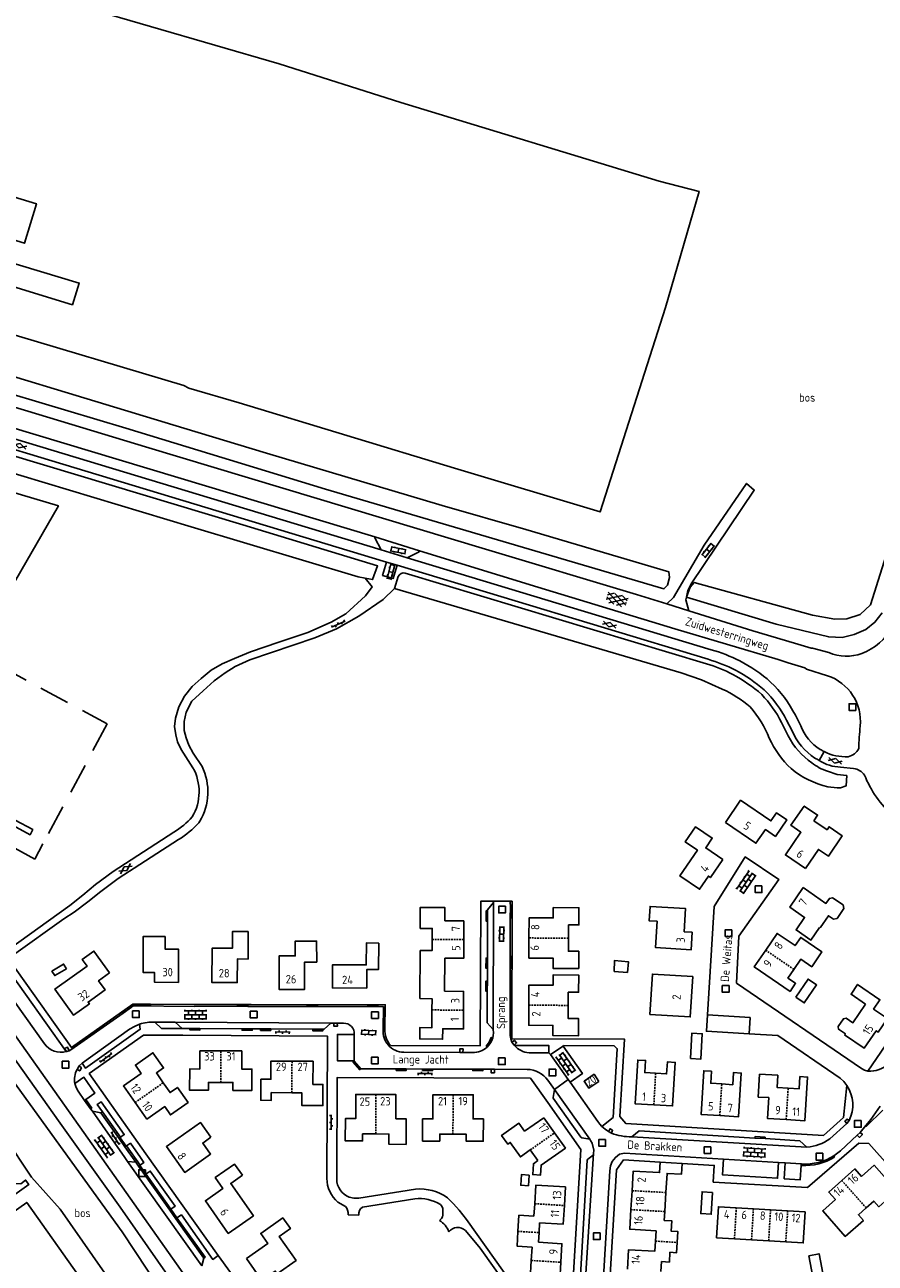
# Model space of a CAD drawing. Extents: x 168875 to 176000, y 513888 to 528000.
# Tile 62 of 106: x 174280 to 174532, y 521385 to 521753. Entities that reach past the tile are written whole.
import ezdxf

# ---------------------------------------------------------------- set-up
doc = ezdxf.new("R2010")
doc.units = 0
doc.header["$MEASUREMENT"] = 0
doc.linetypes.add('HIDDEN', pattern=[0.8, 0.5, -0.3])
doc.linetypes.add('LP', pattern=[14, 9, -5])
doc.layers.get('0').update_dxf_attribs({"linetype": 'CONTINUOUS'})
for name, color, linetype in [('BIJGEBOUW', 12, 'CONTINUOUS'), ('CULTUURAANDUIDING', 7, 'CONTINUOUS'), ('DAKRAND', 10, 'CONTINUOUS'), ('FUNCTIE_AANDUIDING', 7, 'CONTINUOUS'), ('HEK', 34, 'CONTINUOUS'), ('HOOFDGEBOUW', 1, 'CONTINUOUS'), ('HUISNUMMER', 7, 'CONTINUOUS'), ('INSTEEK_SLOOT', 72, 'CONTINUOUS'), ('KANT_VERHARDING', 252, 'CONTINUOUS'), ('KANT_WATER', 140, 'CONTINUOUS'), ('PUTDEKSEL', 7, 'CONTINUOUS'), ('RIOOLPUT', 7, 'CONTINUOUS'), ('SEMANTIEK', 140, 'CONTINUOUS'), ('STRAATNAAM', 7, 'CONTINUOUS'), ('TALUD', 34, 'CONTINUOUS'), ('TUSSENMUUR', 12, 'HIDDEN')]:
    doc.layers.add(name, color=color, linetype=linetype)
doc.styles.add('ISOCP', font='ISOCP.shx', dxfattribs={"height": 1.8})

# ---------------------------------------------------------------- blocks, each defined once
blk = doc.blocks.new('S024')
at = {"color": 0}
for p, q in [((0, 1.2), (6.7, 1.2)), ((0, 0), (6.7, 0)), ((0.2, 1.2), (0.2, 0)), ((1.25, 1.5), (1.25, 1.2)), ((1.25, 0), (1.25, -1.2)), ((2.3, 1.2), (2.3, 0)), ((3.35, 1.5), (3.35, 1.2)), ((3.35, 0), (3.35, -1.2)), ((4.4, 1.2), (4.4, 0)), ((5.45, 1.5), (5.45, 1.2)), ((5.45, 0), (5.45, -1.2)), ((6.5, 1.2), (6.5, 0)), ((0, -1.2), (6.7, -1.2)), ((0.2, -1.2), (0.2, -1.5)), ((2.3, -1.2), (2.3, -1.5)), ((4.4, -1.2), (4.4, -1.5)), ((6.5, -1.2), (6.5, -1.5))]:
    blk.add_line(p, q, dxfattribs=at)
blk = doc.blocks.new('S026')
at = {"color": 0}
for p, q in [((0, 0), (4.4, 0)), ((0.2, 0.5), (0.2, 0)), ((1.2, 0), (1.2, -0.5)), ((2.2, 0.5), (2.2, 0)), ((3.2, 0), (3.2, -0.5)), ((4.2, 0.5), (4.2, 0))]:
    blk.add_line(p, q, dxfattribs=at)
blk = doc.blocks.new('Q28')
at = {"color": 0}
blk.add_lwpolyline([(1, 1), (1, -1), (-1, -1), (-1, 1)], close=True, dxfattribs=at)
blk = doc.blocks.new('S012')
at = {"color": 0}
for p, q in [((1.18, 2.05), (0, 0)), ((1.18, -2.05), (0, 0)), ((1.4, 0), (0.21, -2.05)), ((1.4, 0), (0.22, 2.05))]:
    blk.add_line(p, q, dxfattribs=at)
blk = doc.blocks.new('S022')
at = {"color": 0}
for p, q in [((0.01, 1.15), (0.31, 1.15)), ((0.31, -2.3), (0.31, 2.3)), ((0.31, 2.1), (1.51, 2.1)), ((0.31, 0), (1.51, 0)), ((1.51, -2.3), (1.51, 2.3)), ((1.51, 1.05), (1.81, 1.05)), ((0.01, -1.15), (0.31, -1.15)), ((0.31, -2.1), (1.51, -2.1)), ((1.51, -1.05), (1.81, -1.05))]:
    blk.add_line(p, q, dxfattribs=at)
blk = doc.blocks.new('S014')
at = {"color": 0}
for p, q in [((0, -0.75), (4.2, 1.67)), ((0, 0.65), (1.78, 1.67)), ((5.07, -1.52), (0, 1.4)), ((2.64, -1.52), (0, 0)), ((1.08, -1.52), (6.15, 1.4)), ((6.15, -0.75), (1.95, 1.67)), ((3.51, -1.52), (6.15, 0)), ((6.15, 0.65), (4.37, 1.67))]:
    blk.add_line(p, q, dxfattribs=at)
blk = doc.blocks.new('Q24')
at = {"color": 0}
blk.add_lwpolyline([(1, 1), (1, -1), (-1, -1), (-1, 1)], close=True, dxfattribs=at)

msp = doc.modelspace()

# ---------------------------------------------------------------- linework, layer by layer
at = {"layer": 'BIJGEBOUW'}
for points in [[(174226.028, 521704.78), (174279.505, 521688.501), (174283.078, 521700.239), (174229.601, 521716.518), (174226.028, 521704.78)], [(174454.849, 521471.86), (174454.891, 521475.122), (174459.041, 521474.819), (174458.776, 521471.61), (174454.849, 521471.86)], [(174508.832, 521464.285), (174511.33, 521462.576), (174514.996, 521467.907), (174512.483, 521469.625), (174508.832, 521464.285)], [(174477.475, 521446), (174480.54, 521445.816), (174480.994, 521453.392), (174477.93, 521453.576), (174477.475, 521446)], [(174429.52, 521411.36), (174427.26, 521411.52), (174427.04, 521408.33), (174429.32, 521408.18), (174429.52, 521411.36)], [(174484.077, 521406.214), (174480.956, 521406.406), (174480.557, 521399.909), (174483.677, 521399.717), (174484.077, 521406.214)], [(174517.202, 521380.108), (174514.211, 521379.511), (174512.721, 521387.329), (174515.713, 521387.968), (174517.202, 521380.108)]]:
    msp.add_lwpolyline(points, dxfattribs=at)
at = {"layer": 'DAKRAND'}
for points in [[(174272.808, 521683.6), (174270.788, 521677.178), (174293.749, 521670.192), (174295.779, 521676.648), (174272.808, 521683.6)], [(174276.761, 521516.881), (174275.976, 521515.424), (174281.152, 521512.564), (174281.948, 521514.091), (174276.761, 521516.881)], [(174291.998, 521472.71), (174291.14, 521474.104), (174287.679, 521471.984), (174288.486, 521470.686), (174291.998, 521472.71)]]:
    msp.add_lwpolyline(points, dxfattribs=at)
at = {"layer": 'HEK', "linetype": 'LP'}
for points in [[(174253.022, 521527.203), (174272.08, 521562.831), (174304.114, 521545.547), (174285.008, 521509.869)], [(174285.008, 521509.869), (174282.548, 521505.276), (174270.141, 521512.191), (174266.595, 521505.867), (174266.276, 521506.04)]]:
    msp.add_lwpolyline(points, dxfattribs=at)
at = {"layer": 'HOOFDGEBOUW'}
for points in [[(174487.902, 521516.245), (174492.409, 521522.837), (174501.424, 521516.694), (174503.081, 521519.125), (174506.141, 521517.04), (174502.749, 521512.096), (174499.773, 521514.128), (174496.98, 521510.036), (174487.902, 521516.245)], [(174514.133, 521516.742), (174515.29, 521518.433), (174511.311, 521521.114), (174507.362, 521515.383), (174510.357, 521513.338), (174505.727, 521506.561), (174511.658, 521502.497)], [(174511.658, 521502.497), (174515.549, 521508.195), (174518.505, 521506.177), (174522.644, 521512.238), (174518.705, 521514.928), (174518.096, 521514.036), (174514.133, 521516.742)], [(174487.097, 521505.211), (174482.017, 521508.673), (174483.986, 521511.563), (174479.019, 521514.943), (174475.936, 521510.416), (174479.562, 521507.947), (174474.38, 521500.339), (174480.195, 521496.378), (174482.84, 521500.26), (174483.451, 521499.844), (174487.097, 521505.211)], [(174510.963, 521496.834), (174506.993, 521491.063), (174511.447, 521487.99), (174508.888, 521484.283), (174513.32, 521481.248), (174515.879, 521484.956)], [(174510.963, 521496.834), (174517.785, 521492.165), (174518.807, 521493.659), (174519.769, 521493.847)], [(174519.769, 521493.847), (174522.938, 521491.678), (174523.14, 521490.646)], [(174410.121, 521487.004), (174404.511, 521487.016), (174404.519, 521490.916), (174397.125, 521490.932), (174397.112, 521484.73)], [(174429.495, 521481.868), (174429.513, 521487.858), (174436.705, 521487.837), (174436.714, 521490.888), (174444.326, 521490.865), (174444.312, 521485.745), (174441.24, 521485.749), (174441.234, 521481.829)], [(174478.024, 521483.6), (174475.63, 521483.743), (174476.043, 521490.627), (174465.468, 521491.261), (174465.204, 521486.99), (174467.588, 521486.848), (174467.121, 521479.013), (174477.712, 521478.392), (174478.024, 521483.6)], [(174523.14, 521490.646), (174521.084, 521487.642)], [(174410.121, 521487.004), (174410.102, 521481.424)], [(174521.084, 521487.642), (174520.018, 521487.463), (174518.533, 521488.48), (174516.043, 521484.842)], [(174346.015, 521483.812), (174341.374, 521483.838), (174341.346, 521478.836), (174335.314, 521478.87), (174335.253, 521468.626), (174342.749, 521468.615), (174342.788, 521475.617), (174345.969, 521475.599), (174346.015, 521483.812)], [(174397.112, 521484.73), (174400.726, 521484.722), (174400.719, 521481.442)], [(174508.225, 521472.532), (174510.287, 521475.552), (174513.548, 521473.326), (174516.558, 521477.734), (174510.268, 521482.029), (174508.605, 521479.594), (174503.264, 521483.241), (174499.858, 521478.248)], [(174515.879, 521484.956), (174516.043, 521484.842)], [(174325.253, 521468.664), (174318.163, 521468.71), (174318.171, 521471.595), (174314.777, 521471.605), (174314.806, 521482.326), (174321.295, 521482.308), (174321.284, 521478.555), (174325.277, 521478.544), (174325.253, 521468.664)], [(174366.378, 521474.718), (174362.785, 521474.719), (174362.782, 521466.555), (174355.182, 521466.552), (174355.194, 521476.552), (174359.989, 521476.546), (174359.995, 521480.961), (174366.37, 521480.957), (174366.378, 521474.718)], [(174384.81, 521480.363), (174381.151, 521480.395), (174381.114, 521473.875), (174371.093, 521473.931), (174371.054, 521467), (174381.272, 521466.967), (174381.321, 521472.522), (174384.741, 521472.492), (174384.81, 521480.363)], [(174397.108, 521478.173), (174400.712, 521478.165), (174400.719, 521481.442)], [(174404.432, 521475.851), (174410.082, 521475.841), (174410.102, 521481.424)], [(174441.234, 521481.829), (174441.229, 521477.92), (174444.291, 521477.916), (174444.275, 521472.802), (174436.666, 521472.828), (174436.677, 521475.867), (174429.478, 521475.892), (174429.495, 521481.868)], [(174304.779, 521471.466), (174301.516, 521469.124), (174303.461, 521466.414), (174298.42, 521462.822), (174298.792, 521462.301), (174294.052, 521458.923), (174288.543, 521466.677), (174298.11, 521473.467), (174296.663, 521475.506), (174300.154, 521477.983), (174304.779, 521471.466)], [(174397.108, 521478.173), (174397.06, 521463.825)], [(174404.399, 521466.026), (174404.432, 521475.851)], [(174508.225, 521472.532), (174506.454, 521469.939), (174508.732, 521468.383), (174507.092, 521465.981), (174496.451, 521473.254), (174499.858, 521478.248)], [(174429.451, 521461.868), (174429.469, 521467.848), (174436.653, 521467.819), (174436.665, 521470.886), (174444.268, 521470.856), (174444.257, 521465.739), (174441.18, 521465.745), (174441.173, 521461.825)], [(174465.44, 521459.14), (174466.206, 521471.135), (174478.172, 521470.371), (174477.427, 521458.386), (174465.44, 521459.14)], [(174529.567, 521462.183), (174525.231, 521465.137), (174527.204, 521468.044), (174533.818, 521463.521), (174531.913, 521460.726), (174536.048, 521457.908)], [(174404.399, 521466.026), (174410.049, 521465.998), (174410.039, 521460.418)], [(174397.06, 521463.825), (174400.667, 521463.807), (174400.65, 521460.457)], [(174441.173, 521461.825), (174441.166, 521457.903), (174444.232, 521457.897), (174444.223, 521452.792), (174436.617, 521452.822), (174436.628, 521455.874), (174429.434, 521455.901), (174429.451, 521461.868)], [(174523.805, 521458.007), (174525.797, 521456.65), (174529.567, 521462.183)], [(174410.039, 521460.418), (174410.029, 521454.835), (174403.837, 521454.873), (174403.818, 521451.772), (174397.01, 521451.827), (174397.027, 521455.204), (174400.623, 521455.186), (174400.65, 521460.457)], [(174521.398, 521455.536), (174522.973, 521457.848), (174523.805, 521458.007)], [(174536.048, 521457.908), (174533.324, 521453.881), (174532.715, 521454.298), (174529.125, 521449.059), (174523.321, 521453.016)], [(174523.321, 521453.016), (174523.546, 521453.346), (174521.554, 521454.703), (174521.398, 521455.536)], [(174320.756, 521438.809), (174318.709, 521441.712), (174320.876, 521443.24), (174317.705, 521447.737), (174312.471, 521444.054), (174314.201, 521441.596), (174308.918, 521437.878), (174312.415, 521432.933)], [(174337.839, 521438.9), (174334.193, 521438.906), (174334.189, 521436.594), (174328.584, 521436.603), (174328.624, 521442.9), (174331.629, 521442.877), (174331.67, 521448.287), (174337.887, 521448.272)], [(174337.839, 521438.9), (174341.489, 521438.893), (174341.485, 521436.551), (174347.1, 521436.542), (174347.111, 521442.867), (174344.108, 521442.872), (174344.117, 521448.257), (174337.887, 521448.272)], [(174358.996, 521435.853), (174352.859, 521435.873), (174352.851, 521433.579), (174349.759, 521433.59), (174349.78, 521439.864), (174352.772, 521439.854), (174352.79, 521445.25), (174359.041, 521445.224)], [(174358.996, 521435.853), (174361.946, 521435.843), (174361.933, 521432.053), (174368.217, 521432.032), (174368.239, 521438.302), (174365.246, 521438.322), (174365.291, 521445.199), (174359.041, 521445.224)], [(174466.614, 521432.252), (174461.041, 521432.587), (174461.843, 521445.557), (174464.144, 521445.434), (174463.909, 521441.844), (174467.149, 521441.632)], [(174467.149, 521441.632), (174470.401, 521441.419), (174470.636, 521445.009), (174472.976, 521444.875), (174472.184, 521431.917), (174466.614, 521432.252)], [(174486.222, 521429.055), (174480.65, 521429.397), (174481.446, 521442.363), (174483.745, 521442.243), (174483.515, 521438.659), (174486.783, 521438.449)], [(174320.756, 521438.809), (174322.802, 521435.906), (174324.969, 521437.434), (174328.14, 521432.937), (174322.915, 521429.253), (174321.185, 521431.706), (174315.911, 521427.988), (174312.415, 521432.933)], [(174450.3, 521439.22), (174448.846, 521441.322), (174445.869, 521439.257), (174447.33, 521437.16), (174450.3, 521439.22)], [(174486.222, 521429.055), (174491.791, 521428.713), (174492.581, 521441.71), (174490.287, 521441.833), (174490.056, 521438.239), (174486.783, 521438.449)], [(174505.957, 521427.847), (174500.397, 521428.196), (174500.759, 521434.377), (174497.659, 521434.559), (174498.057, 521441.358), (174503.469, 521441.02), (174503.247, 521437.43), (174506.536, 521437.226)], [(174505.957, 521427.847), (174511.516, 521427.499), (174512.326, 521440.482), (174510.042, 521440.623), (174509.819, 521437.023), (174506.536, 521437.226)], [(174383.96, 521435.319), (174378.003, 521435.34), (174377.967, 521428.131), (174374.913, 521428.146), (174374.891, 521421.526), (174379.999, 521421.527), (174380.008, 521423.594), (174383.935, 521423.577)], [(174383.935, 521423.577), (174387.865, 521423.56), (174387.852, 521420.495), (174392.935, 521420.468), (174392.951, 521428.079), (174389.915, 521428.085), (174389.93, 521435.297), (174383.96, 521435.319)], [(174406.89, 521423.511), (174402.963, 521423.521), (174402.958, 521421.439), (174397.87, 521421.466), (174397.883, 521428.066), (174400.933, 521428.06), (174400.948, 521435.26), (174406.928, 521435.248)], [(174406.89, 521423.511), (174410.83, 521423.501), (174410.825, 521421.419), (174415.916, 521421.402), (174415.954, 521428.03), (174412.894, 521428.036), (174412.908, 521435.236), (174406.928, 521435.248)], [(174433.87, 521428.42), (174428.158, 521424.414), (174426.509, 521426.765), (174421.369, 521423.159), (174423.2, 521420.548), (174423.934, 521421.063), (174426.95, 521416.763), (174429.888, 521418.823)], [(174437.085, 521423.905), (174433.87, 521428.42)], [(174334.944, 521422.614), (174332.495, 521420.889), (174334.824, 521417.583), (174327.142, 521412.15), (174321.72, 521419.816), (174331.867, 521426.981), (174334.944, 521422.614)], [(174432.12, 521415.64), (174430.817, 521414.726), (174430.63, 521411.5), (174432.92, 521411.36), (174433.09, 521414.3), (174440.3, 521419.39), (174437.085, 521423.905)], [(174429.888, 521418.823), (174432.12, 521415.64)], [(174344.276, 521411.284), (174341.918, 521414.644), (174336.198, 521410.628), (174338.488, 521407.367), (174333.293, 521403.719), (174340.092, 521394.02), (174347.558, 521399.275), (174340.827, 521408.862), (174344.276, 521411.284)], [(174460.143, 521406.711), (174460.495, 521412.537), (174468.327, 521412.114), (174468.513, 521415.205)], [(174468.513, 521415.205), (174475.009, 521414.815)], [(174475.009, 521414.815), (174474.811, 521411.594), (174470.544, 521411.856), (174470.193, 521406.166)], [(174522.508, 521409.747), (174526.408, 521413.187), (174528.389, 521410.941), (174532.147, 521414.255), (174538.841, 521406.665), (174533.462, 521401.91), (174531.972, 521403.596), (174529.691, 521401.583)], [(174529.691, 521401.583), (174527.41, 521399.569), (174528.901, 521397.884), (174523.524, 521393.129), (174516.823, 521400.727), (174520.596, 521404.054), (174518.608, 521406.307), (174522.508, 521409.747)], [(174431.209, 521402.829), (174431.55, 521408.36), (174440.34, 521407.82), (174440, 521402.285)], [(174459.802, 521401.067), (174460.143, 521406.711)], [(174470.193, 521406.166), (174469.845, 521400.499)], [(174430.98, 521399.116), (174431.209, 521402.829)], [(174440, 521402.285), (174439.66, 521396.75), (174432.656, 521397.188)], [(174490.571, 521392.379), (174485.254, 521392.696), (174485.801, 521401.907), (174491.118, 521401.591)], [(174345.477, 521386.5), (174351.853, 521391.047), (174349.748, 521393.998), (174356.28, 521398.613), (174358.55, 521395.431), (174355.213, 521393.056), (174360.258, 521385.967), (174354.658, 521381.982), (174354.073, 521382.804), (174350.117, 521379.989), (174345.477, 521386.5)], [(174426.192, 521394.61), (174426.479, 521399.395), (174430.98, 521399.116)], [(174467.074, 521391.695), (174467.259, 521394.756), (174459.449, 521395.228), (174459.802, 521401.067)], [(174469.845, 521400.499), (174469.684, 521397.869), (174471.961, 521397.729), (174471.772, 521394.66), (174473.762, 521394.538), (174473.564, 521391.311)], [(174491.118, 521401.591), (174496.208, 521401.288)], [(174496.208, 521401.288), (174501.299, 521400.985)], [(174501.299, 521400.985), (174506.389, 521400.682)], [(174505.842, 521391.47), (174511.046, 521391.16), (174511.593, 521400.372), (174506.389, 521400.682)], [(174426.192, 521394.61), (174425.928, 521390.208), (174430.41, 521389.932)], [(174432.482, 521394.233), (174432.656, 521397.188)], [(174432.313, 521391.368), (174432.482, 521394.233)], [(174432.313, 521391.368), (174439.28, 521390.94), (174438.955, 521385.419)], [(174458.73, 521383.338), (174459.082, 521389.164), (174466.893, 521388.692), (174467.074, 521391.695)], [(174473.564, 521391.311), (174473.377, 521388.272), (174471.397, 521388.394), (174471.226, 521385.46), (174468.921, 521385.615), (174468.728, 521382.711)], [(174495.661, 521392.076), (174490.571, 521392.379)], [(174500.752, 521391.773), (174495.661, 521392.076)], [(174505.842, 521391.47), (174500.752, 521391.773)], [(174430.171, 521385.96), (174430.41, 521389.932)], [(174438.955, 521385.419), (174438.63, 521379.9), (174429.84, 521380.44), (174430.171, 521385.96)]]:
    msp.add_lwpolyline(points, dxfattribs=at)
at = {"layer": 'INSTEEK_SLOOT'}
for points in [[(174247.412, 521657.583), (174219.738, 521665.728), (174219.233, 521665.51), (174218.474, 521664.544), (174218.095, 521663.044), (174217.981, 521661.925), (174218.04, 521661.245), (174240.588, 521654.074), (174309.645, 521633.487), (174369.013, 521615.334), (174469.595, 521585.665), (174470.676, 521586.805), (174471.26, 521589.132), (174471.089, 521590.733), (174428.57, 521603.341), (174403.669, 521610.549), (174351.47, 521626.031), (174326.865, 521633.462), (174321.295, 521635.146), (174247.412, 521657.583)], [(174164.921, 521659.553), (174200.945, 521648.195), (174206.946, 521646.749), (174274.95, 521625.712), (174344.447, 521604.797), (174384.458, 521592.536), (174382.97, 521588.48), (174380.83, 521588.904)], [(174551.823, 521647.001), (174531.012, 521580.917), (174527.971, 521578.116), (174524.024, 521576.823), (174520.4, 521576.737), (174513.735, 521577.901), (174478.599, 521587.64), (174477.427, 521586.205), (174476.284, 521583.285)], [(174380.83, 521588.904), (174378.688, 521589.328), (174329.06, 521604.152), (174278.376, 521619.42), (174209.769, 521640.405), (174204.956, 521642.255), (174200.153, 521638.826)], [(174392.7, 521590.4), (174482.26, 521563.41)], [(174389.54, 521585.78), (174390.58, 521589.4)], [(174486.95, 521555.92), (174480.77, 521558.62), (174474.72, 521560.77), (174389.54, 521585.78)], [(174476.284, 521583.285), (174502.994, 521575.186), (174518.603, 521571.427), (174522.625, 521571.267), (174526.135, 521572.106), (174529.588, 521573.648), (174532.331, 521575.787), (174534.464, 521578.623)], [(174504.59, 521545.96), (174506.57, 521541.95)], [(174521.851, 521526.51), (174521.066, 521526.53), (174518.29, 521526.85)], [(174236.511, 521460.35), (174243.765, 521465.613), (174249.965, 521469.897), (174252.173, 521471.621), (174253.582, 521472.552), (174254.989, 521472.874), (174256.206, 521472.869), (174257.469, 521472.489), (174258.73, 521471.454), (174273.491, 521450.271), (174290.07, 521426.832), (174307.907, 521401.843), (174327.372, 521373.99), (174327.649, 521372.959), (174327.177, 521371.977), (174326.33, 521371.044), (174325.363, 521370.434), (174324.595, 521370.489), (174323.848, 521371.101), (174323.43, 521371.946), (174308.58, 521394.487), (174254.536, 521469.108), (174238.387, 521457.58)]]:
    msp.add_lwpolyline(points, dxfattribs=at)
for points in [[(174390.58, 521589.4, -0.3480926), (174392.7, 521590.4)], [(174482.26, 521563.41, -0.0561535), (174490.06, 521560.24)], [(174490.06, 521560.24, -0.0561135), (174498.68, 521554.28)], [(174495.25, 521550.59, 0.0689529), (174486.95, 521555.92)], [(174498.68, 521554.28, -0.0690055), (174504.59, 521545.96)], [(174500.94, 521541.3, 0.0846352), (174495.25, 521550.59)], [(174506.57, 521541.95, 0.1143588), (174513.58, 521533.92)], [(174507.46, 521532.23, -0.1018628), (174500.94, 521541.3)], [(174518.29, 521526.85, -0.114497), (174507.46, 521532.23)], [(174513.58, 521533.92, 0.0791161), (174518.229, 521531.476)]]:
    msp.add_lwpolyline(points, format="xyb", dxfattribs=at)
at = {"layer": 'KANT_VERHARDING'}
for points in [[(174169.732, 521659.469), (174387.09, 521593.69)], [(174470.473, 521581.225), (174461.503, 521584.014), (174416.594, 521597.465), (174315.497, 521627.924), (174280.537, 521638.569), (174241.903, 521650.159), (174216.332, 521657.922)], [(174212.9, 521652.91), (174248.953, 521641.737), (174383.68, 521601.18)], [(174214.93, 521648.95), (174385.55, 521597.33)], [(174470.473, 521581.225), (174472.481, 521583.179), (174481.597, 521598.671), (174494.158, 521617.061), (174496.442, 521615.065), (174477.705, 521587.189), (174476.724, 521585.219), (174476.284, 521583.285)], [(174385.55, 521597.33), (174383.64, 521600.86), (174383.68, 521601.18)], [(174383.68, 521601.18), (174396.91, 521597.01)], [(174393.32, 521594.92), (174385.55, 521597.33)], [(174396.91, 521597.01), (174396.85, 521596.76), (174393.32, 521594.92)], [(174396.91, 521597.01), (174432.083, 521586.206), (174472.877, 521573.835), (174503.591, 521564.695), (174506.555, 521563.669)], [(174387.09, 521593.69), (174385.95, 521589.66), (174389.09, 521588.78), (174390.27, 521592.73)], [(174390.27, 521592.73), (174387.09, 521593.69)], [(174393.32, 521594.92), (174483.68, 521567.6)], [(174390.27, 521592.73), (174482.72, 521564.76)], [(174380.87, 521583.64), (174382.84, 521586.35), (174380.83, 521588.904)], [(174329.58, 521532.515), (174326.057, 521537.89), (174325.033, 521540.206), (174324.453, 521542.288), (174324.058, 521544.764), (174324.395, 521547.207), (174325.443, 521550.59), (174327.08, 521553.743), (174329.355, 521556.666), (174332.031, 521559.061), (174335.046, 521561.562), (174338.27, 521563.385), (174341.937, 521565.023), (174346.718, 521566.928), (174355.082, 521569.885), (174363.788, 521572.751), (174370.688, 521575.774), (174375.068, 521578.255), (174380.87, 521583.64)], [(174386.18, 521582.5), (174378.881, 521577.606), (174372.289, 521573.811), (174365.819, 521571.188), (174346.525, 521564.586), (174342.184, 521562.593), (174339.155, 521560.774), (174335.943, 521558.366), (174332.597, 521555.42), (174329.303, 521552.281), (174327.619, 521549.078), (174326.949, 521546.238), (174327.006, 521543.609), (174327.541, 521541.38), (174328.366, 521539.254), (174329.635, 521536.846), (174332.342, 521532.826)], [(174386.18, 521582.5), (174389.54, 521585.78)], [(174476.998, 521579.196), (174476.101, 521582.478), (174476.284, 521583.285)], [(174476.998, 521579.196), (174470.473, 521581.225)], [(174508.444, 521569.533), (174496.076, 521573.263), (174476.998, 521579.196)], [(174508.444, 521569.533), (174513.388, 521568.024), (174513.82, 521568.093), (174518.62, 521566.733)], [(174518.234, 521559.884), (174511.982, 521561.814), (174511.452, 521562.194), (174506.555, 521563.669)], [(174506.08, 521546.62), (174507.73, 521543.45)], [(174508.71, 521548.11), (174510.28, 521545.01)], [(174515.74, 521534.656), (174517.212, 521537.293), (174517.214, 521537.293)], [(174526.013, 521532.325), (174522.141, 521532.708), (174522.143, 521532.707)], [(174331.322, 521516.141), (174331.647, 521516.582)], [(174273.187, 521477.895), (174274.698, 521478.392), (174292.946, 521491.49), (174296.824, 521494.596), (174300.632, 521497.787), (174305.882, 521501.659), (174323.95, 521513.378)], [(174275.038, 521475.283), (174276.244, 521476.869), (174291.251, 521487.545), (174294.284, 521489.584), (174298.338, 521492.654), (174302.172, 521495.692), (174307.371, 521499.523), (174325.317, 521511.167)], [(174482.556, 521458.981), (174484.517, 521491.244), (174493.763, 521505.961), (174503.723, 521499.287), (174491.916, 521482.365), (174491.14, 521468.434), (174528.312, 521443.063)], [(174530.215, 521442.27), (174571.338, 521502.43)], [(174388.393, 521449.922), (174415.015, 521449.815), (174415.185, 521492.832), (174418.983, 521492.822)], [(174417.19, 521489.912), (174417.195, 521490.267), (174418.955, 521492.413)], [(174418.955, 521492.413), (174418.886, 521454.668)], [(174418.983, 521492.822), (174418.955, 521492.413)], [(174423.927, 521492.817), (174418.983, 521492.822)], [(174423.954, 521490.925), (174423.927, 521492.817)], [(174423.927, 521492.817), (174424.485, 521492.816), (174424.424, 521451.853), (174457.908, 521451.765), (174456.471, 521428.816), (174458.282, 521426.704), (174517.07, 521423.147), (174522.984, 521428.5), (174523.974, 521437.978)], [(174423.93, 521487.897), (174423.954, 521490.925)], [(174423.954, 521490.925), (174424.382, 521490.924), (174424.38, 521487.882), (174423.93, 521487.897)], [(174417.19, 521489.912), (174416.734, 521489.909), (174416.738, 521486.892), (174417.166, 521486.893)], [(174417.166, 521486.893), (174417.143, 521475.876)], [(174417.166, 521486.893), (174417.19, 521489.912)], [(174423.927, 521476.376), (174423.93, 521487.897)], [(174234.177, 521463.796), (174250.97, 521475.726), (174252.75, 521476.738), (174254.396, 521477.212), (174255.759, 521477.241), (174257.37, 521477.081), (174258.996, 521476.239), (174260.675, 521475.155), (174263.079, 521472.089), (174297.191, 521423.967), (174331.361, 521375.516)], [(174417.133, 521472.864), (174416.69, 521472.876), (174416.714, 521475.874), (174417.143, 521475.876)], [(174417.143, 521475.876), (174417.133, 521472.864)], [(174423.927, 521476.376), (174424.385, 521476.395), (174424.348, 521472.857), (174423.923, 521472.865)], [(174423.923, 521472.865), (174423.927, 521476.376)], [(174270.489, 521471.333), (174273.769, 521473.712), (174291.932, 521448.058)], [(174275.038, 521475.283), (174293.477, 521449.268), (174311.689, 521462.214)], [(174417.124, 521469.034), (174417.133, 521472.864)], [(174423.93, 521470.989), (174423.923, 521472.865)], [(174270.489, 521471.333), (174285.424, 521450.405)], [(174417.106, 521466.012), (174416.666, 521466.034), (174416.678, 521469.049), (174417.124, 521469.034)], [(174417.124, 521469.034), (174417.106, 521466.012)], [(174423.915, 521467.981), (174423.93, 521470.989)], [(174423.93, 521470.989), (174424.381, 521470.978), (174424.364, 521467.998), (174423.915, 521467.981)], [(174418.886, 521454.668), (174417.071, 521456.645), (174417.106, 521466.012)], [(174423.913, 521455.93), (174423.915, 521467.981)], [(174308.839, 521459.554), (174308.587, 521459.922), (174311.051, 521461.642), (174311.336, 521461.294)], [(174311.336, 521461.294), (174308.839, 521459.554)], [(174311.336, 521461.294), (174311.843, 521461.662)], [(174311.95, 521462.212), (174311.689, 521462.214)], [(174329.926, 521461.527), (174311.843, 521461.662)], [(174316.99, 521462.181), (174316.987, 521461.761), (174311.947, 521461.792), (174311.95, 521462.212)], [(174316.99, 521462.181), (174311.95, 521462.212)], [(174346.909, 521462.068), (174329.938, 521462.1), (174316.99, 521462.181)], [(174329.926, 521461.527), (174342.814, 521461.541)], [(174342.814, 521461.541), (174342.826, 521461.982), (174345.869, 521461.985), (174345.858, 521461.523)], [(174345.858, 521461.523), (174342.814, 521461.541)], [(174345.858, 521461.523), (174346.889, 521461.531)], [(174346.889, 521461.531), (174363.553, 521461.538)], [(174346.909, 521462.068), (174386.76, 521462.005), (174386.681, 521454.732)], [(174366.593, 521461.527), (174366.587, 521461.978), (174363.571, 521461.982), (174363.553, 521461.538)], [(174366.593, 521461.527), (174363.553, 521461.538)], [(174366.593, 521461.527), (174381.545, 521461.479)], [(174384.598, 521461.466), (174384.584, 521461.924), (174381.587, 521461.929), (174381.545, 521461.479)], [(174384.598, 521461.466), (174381.545, 521461.479)], [(174384.598, 521461.466), (174386.223, 521461.453), (174386.147, 521454.701)], [(174308.839, 521459.554), (174293.239, 521448.555), (174292.806, 521448.352)], [(174494.939, 521453.352), (174482.26, 521454.106), (174482.556, 521458.981)], [(174482.556, 521458.981), (174495.239, 521458.168), (174494.939, 521453.352)], [(174313.704, 521456.232), (174313.927, 521454.706), (174297.636, 521443.168), (174296.608, 521444.682)], [(174296.608, 521444.682), (174310.751, 521454.719), (174312.173, 521455.581), (174313.704, 521456.232)], [(174324.353, 521456.797), (174318.234, 521456.839)], [(174326.345, 521454.949), (174320.254, 521454.961), (174318.234, 521456.839)], [(174324.353, 521456.797), (174370.582, 521456.51)], [(174324.353, 521456.797), (174326.345, 521454.949)], [(174326.345, 521454.949), (174328.66, 521454.918)], [(174328.66, 521454.918), (174328.671, 521454.52), (174331.655, 521454.485), (174331.678, 521454.947)], [(174331.678, 521454.947), (174328.66, 521454.918)], [(174331.678, 521454.947), (174344.18, 521454.851)], [(174344.18, 521454.851), (174344.196, 521454.429), (174347.209, 521454.412), (174347.204, 521454.84)], [(174347.204, 521454.84), (174344.18, 521454.851)], [(174347.204, 521454.84), (174349.712, 521454.816)], [(174349.712, 521454.816), (174349.707, 521454.386), (174352.714, 521454.38), (174352.734, 521454.818)], [(174352.734, 521454.818), (174349.712, 521454.816)], [(174352.734, 521454.818), (174365.239, 521454.728)], [(174365.239, 521454.728), (174365.222, 521454.291), (174368.23, 521454.278), (174368.234, 521454.712)], [(174368.234, 521454.712), (174365.239, 521454.728)], [(174368.234, 521454.712), (174368.594, 521454.717), (174370.582, 521456.51)], [(174370.582, 521456.51), (174371.481, 521456.58)], [(174371.481, 521456.58), (174371.496, 521455.635), (174372.546, 521455.602), (174372.508, 521456.532)], [(174372.508, 521456.532), (174371.481, 521456.58)], [(174374.386, 521456.531), (174372.508, 521456.532)], [(174418.886, 521454.668), (174418.94, 521453.693), (174418.874, 521452.909), (174418.707, 521452.141)], [(174423.918, 521452.912), (174423.913, 521455.93)], [(174423.913, 521455.93), (174424.355, 521455.922), (174424.329, 521452.906), (174423.918, 521452.912)], [(174521.962, 521440.167), (174503.472, 521452.844), (174494.939, 521453.352)], [(174315.608, 521417.668), (174298.744, 521441.559), (174314.86, 521452.981), (174326.549, 521452.915)], [(174326.549, 521452.915), (174369.555, 521452.683), (174369.39, 521410.361)], [(174377.522, 521445.228), (174377.201, 521445.369), (174372.536, 521445.359), (174372.535, 521453.163), (174377.568, 521453.194)], [(174377.522, 521445.228), (174377.568, 521453.194)], [(174418.707, 521452.141), (174418.286, 521452.27), (174417.688, 521450.898), (174416.775, 521449.712), (174417.051, 521449.426)], [(174423.918, 521452.912), (174424.049, 521451.85), (174424.413, 521450.843)], [(174424.413, 521450.843), (174425.138, 521451.425), (174425.804, 521450.636), (174425.101, 521450.017)], [(174424.413, 521450.843), (174425.101, 521450.017)], [(174425.101, 521450.017), (174425.176, 521449.923)], [(174425.176, 521449.923), (174435.439, 521449.87), (174435.431, 521447.69)], [(174435.889, 521447.169), (174439.63, 521449.658)], [(174439.63, 521449.658), (174439.798, 521449.862), (174454.78, 521449.838), (174455.75, 521448.916), (174454.497, 521428.516), (174451.165, 521425.806)], [(174441.699, 521438.945), (174445.386, 521441.549), (174439.63, 521449.658)], [(174292.806, 521448.352), (174292.002, 521448.097), (174291.383, 521449.006), (174292.31, 521449.364), (174292.806, 521448.352)], [(174291.932, 521448.058), (174292.151, 521448.117), (174292.296, 521448.162), (174292.422, 521448.204), (174292.674, 521448.297), (174292.806, 521448.352)], [(174392.236, 521447.89), (174408.91, 521447.852)], [(174408.91, 521447.852), (174408.915, 521448.871), (174409.907, 521448.854), (174409.862, 521447.831)], [(174409.862, 521447.831), (174408.91, 521447.852)], [(174409.862, 521447.831), (174412.728, 521447.812)], [(174435.431, 521447.69), (174429.53, 521447.724)], [(174435.431, 521447.69), (174435.889, 521447.169)], [(174435.889, 521447.169), (174441.13, 521439.75)], [(174295.797, 521443.812), (174295.179, 521442.703)], [(174295.797, 521443.812), (174296.441, 521443.205), (174295.957, 521442.351), (174295.179, 521442.703)], [(174296.608, 521444.682), (174295.797, 521443.812)], [(174377.522, 521445.228), (174377.19, 521444.939), (174379.169, 521442.659), (174379.497, 521442.951)], [(174379.497, 521442.951), (174377.522, 521445.228)], [(174379.497, 521442.951), (174389.972, 521442.922)], [(174389.972, 521442.922), (174390.026, 521442.469), (174393.019, 521442.462), (174393.024, 521442.909)], [(174393.024, 521442.909), (174389.972, 521442.922)], [(174393.024, 521442.909), (174397.84, 521442.885)], [(174397.84, 521442.885), (174397.856, 521442.454), (174400.851, 521442.422), (174400.864, 521442.87)], [(174400.864, 521442.87), (174397.84, 521442.885)], [(174400.864, 521442.87), (174412.758, 521442.844)], [(174412.758, 521442.844), (174412.763, 521442.407), (174415.777, 521442.385), (174415.768, 521442.831)], [(174415.768, 521442.831), (174412.758, 521442.844)], [(174415.768, 521442.831), (174418.244, 521442.815)], [(174418.244, 521442.815), (174418.234, 521441.773), (174419.238, 521441.768), (174419.234, 521442.808)], [(174419.234, 521442.808), (174418.244, 521442.815)], [(174419.234, 521442.808), (174428.973, 521442.794)], [(174528.312, 521443.063), (174529.234, 521442.597), (174530.215, 521442.27)], [(174297.757, 521433.818), (174300.457, 521435.727), (174297.155, 521440.443), (174294.464, 521438.557)], [(174372.322, 521410.232), (174372.435, 521440.326), (174429.92, 521440.153), (174435.066, 521432.937)], [(174435.081, 521439.594), (174437.084, 521436.799)], [(174437.084, 521436.799), (174441.13, 521439.75)], [(174441.13, 521439.75), (174441.699, 521438.945)], [(174441.699, 521438.945), (174449.942, 521427.305), (174450.513, 521426.522), (174451.165, 521425.806)], [(174523.974, 521437.978), (174523.048, 521439.145), (174521.962, 521440.167)], [(174297.382, 521433.554), (174295.455, 521436.314), (174294.839, 521437.382), (174294.464, 521438.557)], [(174437.084, 521436.799), (174436.65, 521434.43), (174436.67, 521434.19), (174444.88, 521422.64), (174445.17, 521422.42), (174447.538, 521421.99)], [(174447.538, 521421.99), (174437.084, 521436.799)], [(174194.714, 521349.059), (174192.316, 521347.346), (174193.232, 521346.08), (174280.815, 521408.586), (174279.854, 521409.869), (174278.456, 521408.791), (174272.3, 521408.947), (174261.849, 521423.442), (174267.468, 521427.571), (174263.235, 521433.347)], [(174297.382, 521433.554), (174297.757, 521433.818)], [(174297.382, 521433.554), (174299.157, 521431.036)], [(174297.757, 521433.818), (174299.502, 521431.294), (174299.157, 521431.036)], [(174302.658, 521430.204), (174308.022, 521422.583), (174309.19, 521423.413), (174302.296, 521433.137), (174301.154, 521432.346), (174302.658, 521430.204)], [(174435.066, 521432.937), (174444.95, 521418.99), (174442.047, 521370.465), (174435.232, 521365.675)], [(174529.604, 521426.058), (174531.075, 521427.851), (174533.921, 521431.845)], [(174299.157, 521431.036), (174299.689, 521430.332)], [(174299.689, 521430.332), (174309.299, 521416.609)], [(174299.689, 521430.332), (174302.183, 521429.891)], [(174302.183, 521429.891), (174302.658, 521430.204)], [(174302.183, 521429.891), (174307.625, 521422.188)], [(174524.003, 521426.674), (174523.393, 521427.344), (174524.048, 521427.947), (174524.687, 521427.586)], [(174524.687, 521427.586), (174524.003, 521426.674)], [(174534.654, 521430.61), (174529.864, 521425.853), (174529.604, 521426.058)], [(174451.165, 521425.806), (174452.095, 521425.009), (174453.125, 521424.348)], [(174453.125, 521424.348), (174453.579, 521425.153), (174454.367, 521424.696), (174454.021, 521423.804)], [(174454.021, 521423.804), (174453.125, 521424.348)], [(174460.043, 521422.756), (174462.22, 521424.478), (174496.632, 521422.371)], [(174524.003, 521426.674), (174518.899, 521422.103)], [(174527.964, 521424.06), (174527.087, 521423.209)], [(174527.964, 521424.06), (174528.628, 521423.429), (174527.737, 521422.527), (174527.087, 521423.209)], [(174527.964, 521424.06), (174529.604, 521426.058)], [(174309.356, 521419.72), (174309.719, 521419.986), (174307.966, 521422.447), (174307.625, 521422.188)], [(174307.625, 521422.188), (174309.356, 521419.72)], [(174313.884, 521414.317), (174309.844, 521420.007), (174310.99, 521420.814), (174314.005, 521416.56)], [(174448.72, 521417.73), (174448.75, 521418.72), (174448.28, 521420.8), (174447.8, 521421.68), (174447.538, 521421.99)], [(174512.125, 521419.678), (174460.043, 521422.756)], [(174496.632, 521422.371), (174496.698, 521422.803), (174499.681, 521422.617), (174499.681, 521422.18)], [(174499.681, 521422.18), (174496.632, 521422.371)], [(174499.681, 521422.18), (174509.997, 521421.563), (174512.125, 521419.678)], [(174527.55, 521420.89), (174512.29, 521407.62)], [(174527.087, 521423.209), (174522.099, 521418.549), (174520.129, 521417.097)], [(174527.55, 521420.89), (174530.48, 521420.76), (174554.689, 521393.584)], [(174309.299, 521416.609), (174310.168, 521415.406)], [(174312.581, 521415.164), (174309.356, 521419.72)], [(174313.884, 521414.317), (174315.027, 521415.123), (174314.005, 521416.56)], [(174315.608, 521417.668), (174337.102, 521387.413)], [(174445.809, 521372.726), (174444.47, 521374.29), (174444.36, 521374.63), (174446.77, 521415.75), (174446.94, 521416.05), (174448.53, 521417.3), (174448.72, 521417.73)], [(174448.72, 521417.73), (174445.809, 521372.726)], [(174451.12, 521372.76), (174453.49, 521412.57), (174453.71, 521414.08), (174454.23, 521415.4), (174455.21, 521416.6), (174456.43, 521417.54), (174457.89, 521417.89), (174487.33, 521416.11)], [(174520.129, 521417.097), (174520.35, 521416.719)], [(174310.168, 521415.406), (174332.239, 521384.346)], [(174310.168, 521415.406), (174312.581, 521415.164)], [(174312.581, 521415.164), (174313.423, 521414)], [(174313.423, 521414), (174313.775, 521414.237)], [(174315.217, 521411.474), (174313.423, 521414)], [(174313.884, 521414.317), (174313.775, 521414.237)], [(174313.775, 521414.237), (174315.578, 521411.678)], [(174452.68, 521365.24), (174455.55, 521412.92), (174457.62, 521415.86), (174468.513, 521415.205)], [(174475.009, 521414.815), (174484.59, 521414.24), (174484.27, 521409.25), (174512.29, 521407.62)], [(174487.33, 521416.11), (174487.03, 521411.39), (174503.39, 521410.42), (174503.67, 521415.13)], [(174503.67, 521415.13), (174487.33, 521416.11)], [(174503.67, 521415.13), (174505.64, 521415.005)], [(174505.64, 521415.005), (174505.39, 521410.24), (174510.12, 521409.98), (174510.393, 521414.259)], [(174505.64, 521415.005), (174510.42, 521414.703)], [(174510.393, 521414.259), (174510.42, 521414.703)], [(174510.393, 521414.259), (174510.534, 521414.247)], [(174510.42, 521414.703), (174510.484, 521414.699)], [(174510.484, 521414.699), (174510.547, 521414.694)], [(174510.534, 521414.247), (174510.547, 521414.694)], [(174315.578, 521411.678), (174315.217, 521411.474)], [(174322.688, 521400.913), (174315.217, 521411.474)], [(174315.578, 521411.678), (174315.95, 521411.878), (174316.885, 521412.533), (174324.28, 521402.083), (174323.017, 521401.196)], [(174315.578, 521411.678), (174323.017, 521401.196)], [(174376.013, 521404.775), (174377.455, 521404.478), (174378.928, 521404.511), (174395.767, 521407.198)], [(174372.709, 521403.32), (174374.9, 521402.046)], [(174379.993, 521401.76), (174395.506, 521404.265)], [(174405.295, 521404.608), (174407.088, 521402.846), (174408.712, 521400.928), (174410.881, 521398.171), (174424.807, 521378.598)], [(174323.017, 521401.196), (174322.688, 521400.913)], [(174324.503, 521398.381), (174322.688, 521400.913)], [(174323.017, 521401.196), (174324.834, 521398.614)], [(174324.834, 521398.614), (174324.503, 521398.381)], [(174332.817, 521386.642), (174324.503, 521398.381)], [(174337.102, 521387.413), (174335.499, 521386.246), (174326.138, 521399.52), (174324.834, 521398.614)], [(174324.834, 521398.614), (174333.265, 521386.961), (174332.817, 521386.642)], [(174375.752, 521399.525), (174378.945, 521399.434)], [(174403.883, 521401.008), (174403.873, 521399.391), (174403.734, 521398.885), (174403.498, 521398.442), (174402.85, 521397.802)], [(174410.573, 521394.865), (174414.941, 521389.576), (174433.107, 521364.176), (174382.159, 521328.065), (174379.395, 521328.611), (174364.545, 521349.573), (174337.102, 521387.413)], [(174332.239, 521384.346), (174332.817, 521386.642)]]:
    msp.add_lwpolyline(points, dxfattribs=at)
for points in [[(174528.418, 521566.452, 0.1675725), (174537.587, 521574.308)], [(174483.68, 521567.6, -0.0520954), (174492.13, 521564.27)], [(174482.72, 521564.76, -0.0469162), (174490.87, 521561.54)], [(174492.13, 521564.27, -0.0658046), (174501.34, 521557.98)], [(174518.62, 521566.733, 0.1797291), (174528.418, 521566.452)], [(174490.87, 521561.54, -0.062813), (174499.38, 521555.63)], [(174501.34, 521557.98, -0.0820264), (174508.71, 521548.11)], [(174527.974, 521544.908, 0.3484348), (174518.234, 521559.884)], [(174499.38, 521555.63, -0.0863201), (174506.08, 521546.62)], [(174507.73, 521543.45, 0.1502365), (174514.52, 521535.37)], [(174510.28, 521545.01, 0.1605893), (174516.07, 521537.96)], [(174527.511, 521538.229, -0.0178248), (174527.974, 521544.908)], [(174524.38, 521535.769, 0.2237284), (174527.511, 521538.229)], [(174514.52, 521535.37, 0.0114063), (174515.74, 521534.656)], [(174522.143, 521532.707, -0.1388585), (174515.74, 521534.656)], [(174516.07, 521537.96, 0.013589), (174517.214, 521537.293)], [(174517.214, 521537.293, 0.1283938), (174524.38, 521535.769)], [(174329.403, 521517.895, 0.2646368), (174329.58, 521532.515)], [(174331.647, 521516.582, 0.2482748), (174332.342, 521532.826)], [(174529.231, 521530.328, 0.1861791), (174526.013, 521532.325)], [(174537.658, 521518.181, -0.1120751), (174529.231, 521530.328)], [(174323.95, 521513.378, 0.0694179), (174329.403, 521517.895)], [(174325.317, 521511.167, 0.0695078), (174331.322, 521516.141)], [(174318.234, 521456.839, 0.0991122), (174313.704, 521456.232)], [(174377.568, 521453.194, 0.4370275), (174374.386, 521456.531)], [(174386.147, 521454.701, 0.4376744), (174392.236, 521447.89)], [(174386.681, 521454.732, 0.216706), (174388.393, 521449.922)], [(174285.424, 521450.405, 0.3090419), (174291.932, 521448.058)], [(174417.051, 521449.426, 0.1347674), (174418.707, 521452.141)], [(174429.53, 521447.724, -0.2138075), (174425.176, 521449.923)], [(174412.728, 521447.812, 0.2022268), (174417.051, 521449.426)], [(174295.179, 521442.703, 0.1883466), (174294.464, 521438.557)], [(174428.973, 521442.794, -0.2324859), (174435.081, 521439.594)], [(174530.215, 521442.27, 0.2219375), (174536.383, 521444.533)], [(174524.687, 521427.586, 0.2712702), (174523.974, 521437.978)], [(174454.021, 521423.804, 0.1016132), (174460.043, 521422.756)], [(174518.899, 521422.103, -0.1430053), (174512.125, 521419.678)], [(174520.35, 521416.719, -0.1637913), (174510.534, 521414.247)], [(174510.547, 521414.694, 0.1647885), (174520.129, 521417.097)], [(174369.39, 521410.361, 0.2231469), (174372.709, 521403.32)], [(174372.322, 521410.232, 0.302151), (174376.013, 521404.775)], [(174395.767, 521407.198, -0.1733555), (174405.295, 521404.608)], [(174374.9, 521402.046, -0.1919184), (174375.752, 521399.525)], [(174378.945, 521399.434, -0.3491207), (174379.993, 521401.76)], [(174395.506, 521404.265, -0.1775256), (174403.162, 521402.556)], [(174403.162, 521402.556, -0.2436408), (174403.883, 521401.008)], [(174402.85, 521397.802, -0.1941344), (174405.665, 521394.492)], [(174405.665, 521394.492, -0.4464061), (174410.573, 521394.865)]]:
    msp.add_lwpolyline(points, format="xyb", dxfattribs=at)
at = {"layer": 'KANT_WATER'}
for points in [[(174518.229, 521531.476), (174521.089, 521530.524)], [(174522.137, 521526.555), (174523.746, 521527.096), (174523.952, 521530.162), (174521.089, 521530.524)], [(174521.851, 521526.51), (174522.137, 521526.555)]]:
    msp.add_lwpolyline(points, dxfattribs=at)
at = {"layer": 'TALUD'}
for points in [[(174240.372, 521775.295), (174355.18, 521741.838), (174391.374, 521730.391), (174468.16, 521706.959), (174480.063, 521703.903), (174470.09, 521669.347), (174450.697, 521608.575), (174407.307, 521621.572), (174343.321, 521640.993), (174328.327, 521645.401), (174326.849, 521646.143), (174271.002, 521662.816), (174250.905, 521669.182)], [(174197.07, 521632.972), (174202.703, 521633.776), (174207.279, 521633.923), (174211.917, 521633.438), (174222.403, 521630.546), (174234.96, 521626.481), (174248.272, 521623.553), (174267.509, 521616.904), (174289.57, 521610.364), (174273.559, 521582.547), (174255.404, 521550.251), (174240.167, 521522.694), (174216.648, 521483.851), (174215.527, 521481.635), (174215.034, 521479.864)], [(174265.444, 521434.899), (174281.594, 521410.765), (174290.093, 521401.179), (174326.313, 521349.404)], [(174198.597, 521345.396), (174235.596, 521293.166), (174317.18, 521350.993), (174280.19, 521403.214), (174198.597, 521345.396)]]:
    msp.add_lwpolyline(points, dxfattribs=at)
at = {"layer": 'TUSSENMUUR'}
for points in [[(174400.719, 521481.442), (174410.102, 521481.424)], [(174429.495, 521481.868), (174441.234, 521481.829)], [(174499.858, 521478.248), (174508.225, 521472.532)], [(174429.451, 521461.868), (174441.173, 521461.825)], [(174400.65, 521460.457), (174410.039, 521460.418)], [(174337.839, 521438.9), (174337.887, 521448.272)], [(174358.996, 521435.853), (174359.041, 521445.224)], [(174312.415, 521432.933), (174320.756, 521438.809)], [(174466.614, 521432.252), (174467.149, 521441.632)], [(174383.935, 521423.577), (174383.96, 521435.319)], [(174406.89, 521423.511), (174406.928, 521435.248)], [(174486.222, 521429.055), (174486.783, 521438.449)], [(174505.957, 521427.847), (174506.536, 521437.226)], [(174429.888, 521418.823), (174437.085, 521423.905)], [(174529.691, 521401.583), (174522.508, 521409.747)], [(174460.143, 521406.711), (174470.193, 521406.166)], [(174431.209, 521402.829), (174440, 521402.285)], [(174459.802, 521401.067), (174469.845, 521400.499)], [(174490.571, 521392.379), (174491.118, 521401.591)], [(174495.661, 521392.076), (174496.208, 521401.288)], [(174500.752, 521391.773), (174501.299, 521400.985)], [(174505.842, 521391.47), (174506.389, 521400.682)], [(174426.192, 521394.61), (174432.482, 521394.233)], [(174467.074, 521391.695), (174473.564, 521391.311)], [(174430.171, 521385.96), (174438.955, 521385.419)]]:
    msp.add_lwpolyline(points, dxfattribs=at)

# ---------------------------------------------------------------- block references
at = {"layer": 'PUTDEKSEL'}
msp.add_blockref('Q24', (174525.64, 521550.528), dxfattribs=at)
at = {"layer": 'RIOOLPUT'}
for p in [(174497.764, 521496.356), (174421.5, 521490.31), (174488.826, 521483.327), (174487.959, 521466.712), (174312.644, 521459.18), (174347.633, 521459.071), (174383.715, 521458.93), (174383.682, 521445.455), (174421.41, 521445.206), (174291.728, 521444.181), (174436.465, 521441.867), (174527.248, 521426.55), (174451.257, 521420.935), (174482.58, 521418.78), (174515.838, 521416.823), (174314.454, 521411.913), (174449.65, 521393.14)]:
    msp.add_blockref('Q28', p, dxfattribs=at)
at = {"layer": 'SEMANTIEK'}
for name, p, rotation in [('S012', (174277.864, 521627.637), 73.29825627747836), ('S022', (174390.449, 521596.265), 78.30138481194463), ('S022', (174482.015, 521597.722), 321.7500925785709), ('S022', (174387.544, 521590.982), 345.894383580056), ('S014', (174452.642, 521583.349), 342.8331422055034), ('S026', (174370.826, 521574.283), 24.95708908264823), ('S012', (174453.653, 521575.734), 253.1672837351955), ('S012', (174520.316, 521533.885), 74.99145070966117), ('S012', (174309.926, 521501.899), 122.9676320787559), ('S024', (174495.938, 521501.206), 235.3840206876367), ('S022', (174422.261, 521482.97), 179.1161969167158), ('S024', (174333.706, 521458.975), 180), ('S026', (174358.445, 521453.815), 178.6047265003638), ('S022', (174381.88, 521454.658), 266.9427892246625), ('S026', (174301.989, 521444.931), 36.57067172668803), ('S024', (174438.5, 521447.22), 304.6440657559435), ('S026', (174400.766, 521441.555), 180), ('S026', (174370.694, 521424.83), 90), ('S026', (174305.234, 521424.078), 303.3897513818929), ('S024', (174301.339, 521422.613), 305.2407640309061), ('S024', (174499.85, 521417.849), 176.5676715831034)]:
    msp.add_blockref(name, p, dxfattribs=dict(at, rotation=rotation))

# ---------------------------------------------------------------- texts
at = {"layer": 'CULTUURAANDUIDING', "style": 'ISOCP'}
msp.add_text('bos', height=2.5, dxfattribs=at).set_placement((174509.79, 521641.382))
at = {"layer": 'FUNCTIE_AANDUIDING', "style": 'ISOCP'}
msp.add_text('bos', height=2.5, dxfattribs=at).set_placement((174294.377, 521398.843))
at = {"layer": 'HUISNUMMER', "style": 'ISOCP'}
for s, rotation, p in [('5', 325.6295, (174493, 521514.632)), ('6', 325.58065, (174508.748, 521506.301)), ('4', 55.81033, (174482.28, 521501.193)), ('7', 55.39346, (174511.561, 521491.199)), ('7', 89.8948, (174409.015, 521483.845)), ('8', 89.91098, (174432.577, 521484.236)), ('5', 89.8948, (174409.07, 521478.04)), ('6', 89.91098, (174432.427, 521478.133)), ('3', 86.57171, (174475.794, 521480.416)), ('8', 55.67272, (174504.245, 521478.224)), ('9', 55.67272, (174501.058, 521472.922)), ('32', 35.36459, (174296.513, 521462.87)), ('4', 89.91098, (174432.573, 521464.247)), ('2', 86.44286, (174474.562, 521463.438)), ('3', 89.8948, (174408.831, 521462.418)), ('1', 89.8948, (174408.66, 521457.128)), ('2', 89.91098, (174432.87, 521458.522)), ('15', 55.68088, (174530.547, 521452.736)), ('33', 359.86207, (174332.908, 521445.421)), ('31', 359.86207, (174339.512, 521445.432)), ('20', 34.74533, (174447.303, 521437.54)), ('12', 305.32196, (174310.801, 521437.408)), ('1', 356.41811, (174463.044, 521433.477)), ('3', 356.41811, (174468.616, 521433.041)), ('10', 305.32196, (174314.247, 521432.169)), ('5', 356.41811, (174482.65, 521430.612)), ('7', 356.41811, (174488.427, 521430.107)), ('9', 356.41811, (174502.575, 521429.466)), ('11', 356.41811, (174507.711, 521429.03)), ('17', 305.04572, (174432.049, 521425.696)), ('15', 305.04572, (174435.386, 521420.731)), ('8', 305.32196, (174324.774, 521416.946)), ('2', 86.4702, (174464.175, 521409.074)), ('16', 41.47661, (174525.66, 521408.358)), ('13', 86.56734, (174438.988, 521403.973)), ('18', 86.4702, (174463.708, 521402.162)), ('14', 41.47661, (174521.378, 521404.741)), ('11', 86.56734, (174438.375, 521398.691)), ('6', 305.32196, (174337.47, 521400.271)), ('16', 86.4702, (174463.18, 521396.462)), ('4', 356.59115, (174487.351, 521398.472)), ('6', 356.59115, (174492.601, 521398.312)), ('8', 356.59115, (174498.059, 521398.083)), ('10', 356.59115, (174502.391, 521397.831)), ('12', 356.59115, (174507.506, 521397.418)), ('9', 86.56734, (174437.949, 521387.651)), ('14', 86.4702, (174462.435, 521384.837))]:
    msp.add_text(s, height=2.5, rotation=rotation, dxfattribs=at).set_placement(p)
for s, p in [('30', (174320.488, 521470.468)), ('28', (174337.266, 521470.161)), ('26', (174357.173, 521468.365)), ('24', (174373.915, 521468.144)), ('29', (174354.244, 521442.316)), ('27', (174360.672, 521442.267)), ('25', (174379.119, 521431.946)), ('23', (174385.227, 521432.051)), ('21', (174402.441, 521432.069)), ('19', (174408.534, 521432.107))]:
    msp.add_text(s, height=2.5, dxfattribs=at).set_placement(p)
at = {"layer": 'STRAATNAAM', "style": 'ISOCP'}
for s, rotation, p in [('Zuidwesterringweg', 342.94374, (174475.737, 521574.979)), ('De Weitas', 85.35078, (174488.891, 521468.756)), ('Sprang', 90.51791, (174422.425, 521454.809)), ('Lange Jacht', 359.65925, (174388.994, 521444.576)), ('De Brakken', 357.07449, (174458.683, 521419.19))]:
    msp.add_text(s, height=2.5, rotation=rotation, dxfattribs=at).set_placement(p)

doc.saveas('drawing.dxf')
